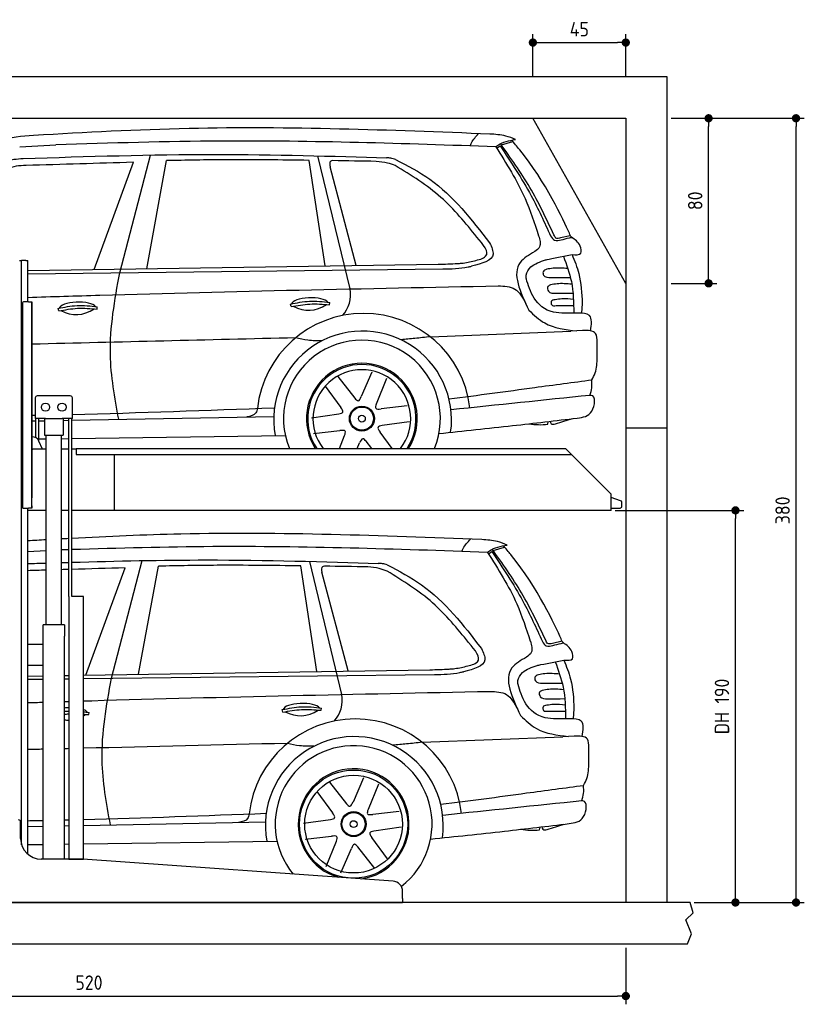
# Model space of a CAD drawing. Header units: millimetres. Extents: x -287 to 6264, y -593 to 4178.
# Tile 4 of 4: x 2465 to 6264, y -593 to 4178. Entities that reach past the tile are written whole.
import ezdxf

# ---------------------------------------------------------------- set-up
doc = ezdxf.new("R2010")
doc.units = ezdxf.units.MM
for name, color, linetype in [('4', 3, 'Continuous'), ('5', 3, 'Continuous'), ('Car', 10, 'Continuous')]:
    doc.layers.add(name, color=color, linetype=linetype)
doc.styles.get("Standard").update_dxf_attribs({"font": 'ISOCP.SHX'})
doc.dimstyles.new('GEN-ISO$0', dxfattribs={"dimscale": 20, "dimtxt": 3.5, "dimasz": 2, "dimexe": 2, "dimexo": 1, "dimgap": 1.5, "dimtad": 1, "dimdec": 1, "dimlfac": 0.1, "dimdsep": 46, "dimtxsty": 'STANDARD', "dimblk": 'PUNKT', "dimcen": 2, "dimclrd": 256, "dimclre": 256, "dimclrt": 2, "dimadec": 0, "dimazin": 0, "dimtp": 0.1, "dimtm": 0.1, "dimtfac": 0.71, "dimtdec": 1, "dimtmove": 2, "dimatfit": 3, "dimldrblk": 'PUNKT', "dimfxl": 1, "dimtolj": 1, "dimarcsym": 0})

# ---------------------------------------------------------------- blocks, each defined once
blk = doc.blocks.new('PUNKT')
at = {"layer": '4', "color": 0, "linetype": 'ByBlock'}
blk.add_line((-0.5, 0), (-1, 0), dxfattribs=at)
at = {"layer": '4', "color": 0, "linetype": 'ByBlock', "const_width": 0.5}
blk.add_lwpolyline([(-0.25, 0, 1), (0.25, 0, 1)], format="xyb", close=True, dxfattribs=at)
blk = doc.blocks.new('*D11')
at = {"layer": '5', "lineweight": -2}
for p, q in [((200, -320), (200, -593.3)), ((5400, -320), (5400, -593.3)), ((240, -553.3), (5360, -553.3))]:
    blk.add_line(p, q, dxfattribs=at)
at = {"layer": 'DEFPOINTS', "color": 0}
for p in [(200, -300), (5400, -300), (5400, -553.3)]:
    blk.add_point(p, dxfattribs=at)
at = {"layer": '5', "lineweight": -2, "xscale": 40, "yscale": 40, "zscale": 40, "rotation": 180}
blk.add_blockref('PUNKT', (200, -553.3), dxfattribs=at)
at = {"layer": '5', "lineweight": -2, "xscale": 40, "yscale": 40, "zscale": 40}
blk.add_blockref('PUNKT', (5400, -553.3), dxfattribs=at)
at = {"layer": '5', "color": 2, "insert": (2800, -488.3), "char_height": 70, "attachment_point": 5}
blk.add_mtext('\\A1;520', dxfattribs=at)
blk = doc.blocks.new('*D7')
at = {"layer": '5', "lineweight": -2}
for p, q in [((5620, 3700), (5841, 3700)), ((5801, 2940), (5801, 3660)), ((5620, 2900), (5841, 2900))]:
    blk.add_line(p, q, dxfattribs=at)
at = {"layer": 'DEFPOINTS', "color": 0}
for p in [(5600, 3700), (5801, 3700), (5600, 2900)]:
    blk.add_point(p, dxfattribs=at)
at = {"layer": '5', "lineweight": -2, "xscale": 40, "yscale": 40, "zscale": 40}
for p, rotation in [((5801, 3700), 90), ((5801, 2900), 270)]:
    blk.add_blockref('PUNKT', p, dxfattribs=dict(at, rotation=rotation))
at = {"layer": '5', "color": 2, "insert": (5736, 3300), "char_height": 70, "attachment_point": 5, "rotation": 90}
blk.add_mtext('\\A1;80', dxfattribs=at)
blk = doc.blocks.new('*D8')
at = {"layer": '5', "lineweight": -2}
for p, q in [((5620, 3700), (6264.4, 3700)), ((6224.4, -60), (6224.4, 3660)), ((5731.2, -100), (6264.4, -100))]:
    blk.add_line(p, q, dxfattribs=at)
at = {"layer": 'DEFPOINTS', "color": 0}
for p in [(5600, 3700), (6224.4, 3700), (5711.2, -100)]:
    blk.add_point(p, dxfattribs=at)
at = {"layer": '5', "lineweight": -2, "xscale": 40, "yscale": 40, "zscale": 40}
for p, rotation in [((6224.4, 3700), 90), ((6224.4, -100), 270)]:
    blk.add_blockref('PUNKT', p, dxfattribs=dict(at, rotation=rotation))
at = {"layer": '5', "color": 2, "insert": (6159.4, 1800), "char_height": 70, "attachment_point": 5, "rotation": 90}
blk.add_mtext('\\A1;380', dxfattribs=at)
blk = doc.blocks.new('*D9')
at = {"layer": '5', "lineweight": -2}
for p, q in [((5348.6, 1800), (5971.1, 1800)), ((5931.1, -60), (5931.1, 1760)), ((5731.2, -100), (5971.1, -100))]:
    blk.add_line(p, q, dxfattribs=at)
at = {"layer": 'DEFPOINTS', "color": 0}
for p in [(5328.6, 1800), (5931.1, 1800), (5711.2, -100)]:
    blk.add_point(p, dxfattribs=at)
at = {"layer": '5', "lineweight": -2, "xscale": 40, "yscale": 40, "zscale": 40}
for p, rotation in [((5931.1, 1800), 90), ((5931.1, -100), 270)]:
    blk.add_blockref('PUNKT', p, dxfattribs=dict(at, rotation=rotation))
at = {"layer": '5', "color": 2, "insert": (5865.6, 850), "char_height": 70, "attachment_point": 5, "rotation": 90}
blk.add_mtext('\\A1;DH 190', dxfattribs=at)
blk = doc.blocks.new('*D10')
at = {"layer": '5', "lineweight": -2}
for p, q in [((4950, 3900), (4950, 4106.7)), ((5400, 3900), (5400, 4106.7)), ((4990, 4066.7), (5360, 4066.7))]:
    blk.add_line(p, q, dxfattribs=at)
at = {"layer": 'DEFPOINTS', "color": 0}
for p in [(5400, 4066.7), (4950, 3880), (5400, 3880)]:
    blk.add_point(p, dxfattribs=at)
at = {"layer": '5', "lineweight": -2, "xscale": 40, "yscale": 40, "zscale": 40, "rotation": 180}
blk.add_blockref('PUNKT', (4950, 4066.7), dxfattribs=at)
at = {"layer": '5', "lineweight": -2, "xscale": 40, "yscale": 40, "zscale": 40}
blk.add_blockref('PUNKT', (5400, 4066.7), dxfattribs=at)
at = {"layer": '5', "color": 2, "insert": (5175, 4131.7), "char_height": 70, "attachment_point": 5}
blk.add_mtext('\\A1;45', dxfattribs=at)

msp = doc.modelspace()

# ---------------------------------------------------------------- linework, layer by layer
for p, q in [((5400, 2900), (4950, 3700)), ((2464.07, 3010), (2474.07, 3010)), ((2479.07, 3010), (2474.07, 3010)), ((2474.07, 178.78), (2474.07, 3010)), ((2494.07, 3010), (2479.07, 3010)), ((2494.07, 3010), (2504.07, 3010)), ((2504.07, 2811), (2504.07, 3010)), ((2478.07, 2806), (2478.07, 1816)), ((2478.07, 1815), (2478.07, 2805)), ((2507.07, 2811), (2483.07, 2811)), ((2507.07, 2811), (2523.07, 2811)), ((2523.07, 2811), (2523.07, 1861)), ((2523.07, 1822), (2523.07, 2810)), ((2539.57, 2345), (2539.57, 2245)), ((2709.57, 2355), (2549.57, 2355)), ((2719.57, 2245), (2719.57, 2345)), ((2588.78, 2245), (2539.57, 2245)), ((2541.97, 2152.71), (2541.97, 2245)), ((2557.07, 2136.42), (2557.07, 2245)), ((2584.57, 2245), (2584.57, 2165)), ((2588.78, 2245), (2670.36, 2245)), ((2719.57, 2245), (2670.36, 2245)), ((2674.57, 2245), (2674.57, 2165)), ((2702.07, 1383), (2702.07, 2245)), ((2717.17, 1383), (2717.17, 2245)), ((5400, 2200), (5600, 2200)), ((2525.18, 2157), (2523.07, 2157)), ((2584.57, 2165), (2674.57, 2165)), ((2592.07, 1245), (2592.07, 2165)), ((2667.07, 1245), (2667.07, 2165)), ((2574.32, 2097), (2557.24, 2136.03)), ((2738.07, 2100), (5108.57, 2100)), ((2738.07, 2100), (2738.07, 2070)), ((5108.57, 2100), (5328.57, 1878.09)), ((2523.07, 2097), (2528.07, 2097)), ((2592.07, 2097), (2528.07, 2097)), ((2702.07, 2097), (2667.07, 2097)), ((2738.07, 2097), (2717.17, 2097)), ((2738.07, 2070), (5138.31, 2070)), ((2923.07, 1800), (2923.07, 2070)), ((5328.57, 1800), (5328.57, 1878.09)), ((2523.07, 1810), (2523.07, 1822)), ((2523.07, 1822), (2523.07, 1811)), ((2483.07, 1810), (2507.07, 1810)), ((2504.07, 134.01), (2504.07, 1810)), ((2592.07, 1800), (2504.07, 1800)), ((2523.07, 1810), (2507.07, 1810)), ((2702.07, 1800), (2667.07, 1800)), ((5328.57, 1800), (2717.17, 1800)), ((2773.62, 1383), (2719.62, 1383)), ((2680.82, 1245), (2578.32, 1245)), ((2578.32, 110), (2578.32, 1245)), ((2680.82, 1245), (2680.82, 1190)), ((2578.32, 1150), (2504.07, 1150)), ((2578.32, 1042), (2578.32, 1158)), ((2680.82, 1050), (2680.82, 1190)), ((2504.07, 1050), (2578.32, 1050)), ((2680.82, 110), (2680.82, 1050)), ((2469.07, 210), (2469.07, 290)), ((2767.3, 110), (2569.07, 110)), ((4272.61, 3.3), (2770.84, 109.87)), ((4319.07, -80), (4319.07, -46.58)), ((4319.07, -80), (4319.07, -100)), ((1994.07, -100), (3024.07, -100)), ((3024.07, -100), (4054.07, -100)), ((4054.07, -100), (4319.07, -100)), ((5600, -300), (5600, -300))]:
    msp.add_line(p, q)
for points in [[(5600, -100), (5600, 3900), (0, 3900), (0, -300), (5600, -300), (5698.53, -300), (5718.66, -252.06), (5691.11, -184.27), (5726.08, -150.37), (5711.24, -100), (200, -100), (200, 3700), (5400, 3700), (5400, -100)], [(2702.07, 1383), (2702.07, 110), (2773.62, 110), (2773.62, 1383)], [(2773.62, 1383), (2717.17, 1383)]]:
    msp.add_lwpolyline(points)
msp.add_lwpolyline([(5328.57, 1811), (5372.57, 1811, 0.4142136), (5380.57, 1819), (5380.57, 1839.19, 0.3249197), (5375.04, 1846.8), (5328.57, 1861.9)], format="xyb")
for centre in [(2589.57, 2300), (2669.57, 2300)]:
    msp.add_circle(centre, 20)
for centre, radius, start, end in [((2483.07, 2806), 5, 90, 180), ((2549.57, 2345), 10, 90, 180), ((2709.57, 2345), 10, 0, 90), ((2525.18, 2122), 35, 23.62938, 90), ((2483.07, 1815), 5, 180, 270), ((2459.07, 290), 10, 0, 90), ((2569.07, 210), 100, 180, 270), ((2767.3, 60), 50, 85.94065, 90), ((4269.07, -46.58), 50, 0, 85.94065)]:
    msp.add_arc(centre, radius, start, end)
at = {"layer": 'Car'}
for p, q in [((4797.33, 3570.67), (4853.03, 3587.48)), ((2464.62, 3561.74), (2639.44, 3571.25)), ((4774.49, 3554.32), (4791.03, 3566.29)), ((2824.91, 2966.62), (3014.96, 3486.55)), ((2948.88, 2951.68), (3097.75, 3521.72)), ((3079.73, 2970.61), (3176.18, 3494.59)), ((3943.92, 2984.15), (3866.03, 3495.93)), ((4064.67, 2873.04), (3909.23, 3517.82)), ((4094.59, 2987.04), (3968.26, 3464.88)), ((5131.24, 3130.94), (5084.45, 3120.68)), ((5042.51, 3020.25), (5139.58, 3039.66)), ((2504.07, 2961.61), (4491.65, 2992.73)), ((2504.07, 2946.55), (4513.15, 2969.72)), ((5103.73, 2928.38), (5131.76, 2928.42)), ((5122.43, 2852.63), (5144.18, 2852.76)), ((2654.04, 2766.5), (2651.12, 2778.49)), ((2839.07, 2775.28), (2840.53, 2786.4)), ((3779.46, 2787.41), (3776.53, 2799.4)), ((3964.49, 2796.18), (3965.95, 2807.3)), ((5062.88, 2791.94), (5128.16, 2792.35)), ((5128.16, 2792.35), (5147.51, 2792.43)), ((5189.06, 2803.21), (5185.12, 2754.82)), ((4453.48, 2641.39), (5134.55, 2668.52)), ((5189.98, 2671.19), (5134.55, 2668.52)), ((4005.05, 2448.86), (4087.17, 2343.68)), ((4170.2, 2469.31), (4118.87, 2351.82)), ((4241.56, 2439.11), (4191.54, 2315.41)), ((3943.22, 2402.16), (4019.3, 2298.96)), ((4341.85, 2306.31), (4214.44, 2292.02)), ((2717.17, 2236.88), (3694.72, 2255.44)), ((3878.36, 2248.91), (4010.5, 2267.43)), ((2523.07, 2233.19), (2541.97, 2233.55)), ((2557.07, 2233.84), (2584.57, 2234.36)), ((2674.57, 2236.07), (2702.07, 2236.59)), ((4351.38, 2229.41), (4219.23, 2210.89)), ((5021.83, 2217.05), (5024.47, 2230.59)), ((2667.07, 2147.45), (2702.07, 2147.95)), ((2717.17, 2148.17), (3750.85, 2162.96)), ((3887.88, 2172), (4015.3, 2186.29)), ((4012.76, 2100), (4038.2, 2162.91)), ((4268.94, 2100), (4210.43, 2179.36)), ((2557.07, 2145.88), (2592.07, 2146.38)), ((4099.29, 2100), (4110.86, 2126.5)), ((4169.61, 2100), (4142.56, 2134.64)), ((4757.33, 1605.67), (4813.03, 1622.48)), ((2504.07, 1601.06), (2592.07, 1605.85)), ((4734.49, 1589.32), (4751.03, 1601.29)), ((2908.88, 986.68), (3057.75, 1556.72)), ((3039.73, 1005.61), (3136.18, 1529.59)), ((3903.92, 1019.15), (3826.03, 1530.93)), ((4024.67, 908.04), (3869.23, 1552.82)), ((2784.91, 1001.62), (2974.96, 1521.55)), ((4054.59, 1022.04), (3928.26, 1499.88)), ((5091.24, 1165.94), (5044.45, 1155.68)), ((5002.51, 1055.25), (5099.58, 1074.66)), ((2773.62, 1001.46), (4451.65, 1027.73)), ((2773.62, 985.12), (4473.15, 1004.72)), ((2504.07, 997.24), (2578.32, 998.4)), ((2504.07, 982.01), (2578.32, 982.86)), ((2680.82, 1000), (2702.07, 1000.34)), ((2680.82, 984.05), (2702.07, 984.29)), ((5063.73, 963.38), (5091.76, 963.42)), ((5082.43, 887.63), (5104.18, 887.76)), ((2799.07, 810.28), (2800.53, 821.4)), ((3739.46, 822.41), (3736.53, 834.4)), ((3924.49, 831.18), (3925.95, 842.3)), ((5022.88, 826.94), (5088.16, 827.35)), ((5088.16, 827.35), (5107.51, 827.43)), ((5149.06, 838.21), (5145.12, 789.82)), ((4413.48, 676.39), (5094.55, 703.52)), ((5149.98, 706.19), (5094.55, 703.52)), ((3965.05, 483.86), (4047.17, 378.68)), ((4130.2, 504.31), (4078.87, 386.82)), ((3903.22, 437.16), (3979.3, 333.96)), ((4201.56, 474.11), (4151.54, 350.41)), ((4301.85, 341.31), (4174.44, 327.02)), ((2773.62, 273.71), (3654.72, 290.44)), ((3838.36, 283.91), (3970.5, 302.43)), ((2504.07, 268.59), (2578.32, 270)), ((2680.82, 271.95), (2702.07, 272.35)), ((4311.38, 264.41), (4179.23, 245.89)), ((4981.83, 252.05), (4984.47, 265.59)), ((2773.62, 184.55), (3710.85, 197.96)), ((3847.88, 207), (3975.3, 221.29)), ((3948.17, 74.21), (3998.2, 197.91)), ((4246.52, 111.16), (4170.43, 214.36)), ((2504.07, 180.69), (2578.32, 181.75)), ((2680.82, 183.22), (2702.07, 183.52)), ((4019.53, 44.01), (4070.86, 161.5)), ((4184.68, 64.46), (4102.56, 169.64))]:
    msp.add_line(p, q, dxfattribs=at)
for centre, radius in [((4121.63, 2244.7), 60.48), ((4121.63, 2244.7), 56.18), ((4121.63, 2244.7), 16.64), ((4081.63, 279.7), 262.27), ((4081.63, 279.7), 236.71), ((4081.63, 279.7), 60.48), ((4081.63, 279.7), 56.18), ((4081.63, 279.7), 16.64)]:
    msp.add_circle(centre, radius, dxfattribs=at)
for centre, radius, start, end in [((3917.53, 2845.64), 149.67, 317.28887, 10.54895), ((4130.47, 2236.56), 517.9, 6.67103, 173.59489), ((4125.17, 2238.34), 430.79, 351.99458, 190.1732), ((4121.85, 2244.99), 379.96, 337.56823, 202.43177), ((4121.85, 2244.99), 268.2, 327.27665, 212.72335), ((4121.63, 2244.7), 262.27, 326.5156, 213.4844), ((4121.63, 2244.7), 236.71, 322.31821, 217.68179), ((4986.81, 2551.4), 336.18, 260.57296, 275.97981), ((3877.53, 880.64), 149.67, 317.28887, 10.54895), ((4090.47, 271.56), 517.9, 6.67103, 173.59489), ((4085.17, 273.34), 430.79, 351.99458, 190.1732), ((4081.85, 279.99), 379.96, 307.38766, 219.63733), ((4081.85, 279.99), 268.2, 277.78641, 254.0949), ((4946.81, 586.4), 336.18, 260.57296, 275.97981)]:
    msp.add_arc(centre, radius, start, end, dxfattribs=at)
for centre, major_axis, ratio, start_param, end_param in [((3870.06, 2799.92), (-89.31, -1.95), 0.3344392, 3.3616366, 6.2046976), ((2744.64, 2779.01), (-89.31, -1.95), 0.3344392, 3.3616366, 6.2046976), ((2725.26, 3172.32), (-19.63, 423.31), 0.577039, 2.8101265, 3.4780899), ((3850.67, 3193.23), (-19.63, 423.31), 0.577039, 2.8101265, 3.4780899), ((3830.06, 834.92), (-89.31, -1.95), 0.3344392, 3.3616366, 6.2046976), ((2704.64, 814.01), (-89.31, -1.95), 0.3344392, 4.733902, 4.9750838), ((2704.64, 814.01), (-89.31, -1.95), 0.3344392, 3.3616366, 3.8226772), ((2685.26, 1207.32), (-19.63, 423.31), 0.577039, 3.4302794, 3.4780899), ((3810.67, 1228.23), (-19.63, 423.31), 0.577039, 2.8101265, 3.4780899), ((2685.26, 1207.32), (-19.63, 423.31), 0.577039, 3.0432791, 3.1300491)]:
    msp.add_ellipse(centre, major_axis=major_axis, ratio=ratio, start_param=start_param, end_param=end_param, dxfattribs=at)
for points, knots in [([(4742.1, 3623.38), (4256.11, 3642.16), (3519.02, 3670.63), (2782.94, 3631.3), (2532.2, 3616.31)], [0, 0, 0, 0, 145.7767006, 221.0985088, 221.0985088, 221.0985088, 221.0985088]), ([(2532.2, 3616.31), (2475.77, 3612.28), (2353.23, 3603.52), (2252.78, 3531.95), (2198.59, 3493.34)], [0, 0, 0, 0, 166.5486334, 361.694788, 361.694788, 361.694788, 361.694788]), ([(4769.88, 3561.65), (4326.39, 3576.88), (3616.23, 3601.27), (2906.1, 3579.45), (2639.44, 3571.25)], [0, 0, 0, 0, 1330.7252911, 2130.9332502, 2130.9332502, 2130.9332502, 2130.9332502]), ([(4646.34, 3565.88), (4648.08, 3570.93), (4657.2, 3593.09), (4674.12, 3611.32), (4687.29, 3625.5)], [4.316682, 4.316682, 4.316682, 4.316682, 5.9365396, 11.6175095, 11.6175095, 11.6175095, 11.6175095]), ([(4865.97, 3597.04), (4850.3, 3603.36), (4810.71, 3619.32), (4767.95, 3621.85), (4742.1, 3623.38)], [0, 0, 0, 0, 50.382627, 127.3555408, 127.3555408, 127.3555408, 127.3555408]), ([(4769.69, 3561.51), (4772.8, 3563.96), (4799.85, 3585.29), (4834.82, 3591.45), (4865.78, 3596.91)], [0, 0, 0, 0, 11.8488056, 102.9798517, 102.9798517, 102.9798517, 102.9798517]), ([(5126.91, 3142.9), (5098.31, 3206.1), (5006.48, 3404.62), (4866.8, 3570.04), (4848.2, 3593.57)], [0.1182913, 0.1182913, 0.1182913, 0.1182913, 60.4852673, 65.0325318, 65.0325318, 65.0325318, 65.0325318]), ([(4769.87, 3561.58), (4821.64, 3480.29), (4908.05, 3344.59), (4957.66, 3191.91), (4977.56, 3130.69)], [0, 0, 0, 0, 287.5259383, 479.9706855, 479.9706855, 479.9706855, 479.9706855]), ([(4791.03, 3566.29), (4843.71, 3487.21), (4936.54, 3347.86), (5005.93, 3195.59), (5035.95, 3129.72)], [0, 0, 0, 0, 284.4611279, 501.2796766, 501.2796766, 501.2796766, 501.2796766]), ([(5051.88, 3135.69), (5015.14, 3213.45), (4941.91, 3368.42), (4842.23, 3507.86), (4792.56, 3577.34)], [0, 0, 0, 0, 257.4200466, 513.0681851, 513.0681851, 513.0681851, 513.0681851]), ([(2310.79, 3434.1), (2336.31, 3456.17), (2385.67, 3498.84), (2450.63, 3503.18), (2482, 3505.27)], [0, 0, 0, 0, 98.2205121, 189.976114, 189.976114, 189.976114, 189.976114]), ([(2482, 3505.27), (2791.13, 3514.93), (3388.1, 3533.59), (3985.02, 3516.67), (4241.41, 3507.82)], [0, 0, 0, 0, 92.7570751, 179.1287087, 179.1287087, 179.1287087, 179.1287087]), ([(3866.03, 3495.93), (3730.92, 3497.75), (3500.95, 3500.85), (3271.02, 3496.49), (3176.18, 3494.59)], [0, 0, 0, 0, 40.5335951, 68.9891973, 68.9891973, 68.9891973, 68.9891973]), ([(3980.18, 3494.78), (3976.7, 3494.15), (3963.49, 3491.75), (3966.24, 3476.27), (3968.26, 3464.88)], [0, 0, 0, 0, 9.7675249, 36.9797068, 36.9797068, 36.9797068, 36.9797068]), ([(4283.71, 3470.73), (4271.14, 3475.32), (4241.16, 3486.26), (4209.33, 3489.23), (4190.86, 3490.95)], [0, 0, 0, 0, 40.0062719, 95.3757689, 95.3757689, 95.3757689, 95.3757689]), ([(4284.7, 3500.63), (4277.16, 3503.02), (4263.06, 3507.5), (4248.29, 3507.72), (4241.41, 3507.82)], [0, 0, 0, 0, 23.5862724, 44.0918083, 44.0918083, 44.0918083, 44.0918083]), ([(4284.7, 3500.63), (4341.85, 3470.73), (4524.92, 3374.97), (4652.73, 3209.62), (4740.64, 3095.89)], [0, 0, 0, 0, 192.0559115, 615.1983639, 615.1983639, 615.1983639, 615.1983639]), ([(2496.15, 3471.26), (2463.15, 3470.13), (2419.74, 3468.64), (2389.64, 3439.98), (2382.42, 3433.12)], [0, 0, 0, 0, 93.3004008, 122.7016405, 122.7016405, 122.7016405, 122.7016405]), ([(4678.88, 3124.56), (4623.92, 3192.15), (4511.89, 3329.92), (4360.72, 3423.21), (4283.71, 3470.73)], [0, 0, 0, 0, 259.3570467, 528.681118, 528.681118, 528.681118, 528.681118]), ([(4697.38, 3017.48), (4706.44, 3021.62), (4749.67, 3041.38), (4710.13, 3087.84), (4678.88, 3124.56)], [0, 0, 0, 0, 27.2088129, 129.7037384, 129.7037384, 129.7037384, 129.7037384]), ([(4977.74, 3130.83), (4983.67, 3111.29), (4993.19, 3079.91), (4968.46, 3061.07), (4959.13, 3053.96)], [0, 0, 0, 0, 53.9440987, 86.638628, 86.638628, 86.638628, 86.638628]), ([(5035.95, 3129.72), (5041.45, 3121.01), (5053.12, 3102.55), (5076.41, 3107.85), (5086.64, 3110.36)], [0, 0, 0, 0, 28.2835043, 59.8966556, 59.8966556, 59.8966556, 59.8966556]), ([(5084.45, 3120.68), (5075.98, 3118.51), (5060.4, 3114.51), (5054.55, 3129.06), (5051.88, 3135.69)], [0, 0, 0, 0, 22.5698257, 41.4912338, 41.4912338, 41.4912338, 41.4912338]), ([(5137.47, 3123.04), (5135.38, 3125.31), (5130.18, 3130.96), (5128.13, 3138.43), (5126.91, 3142.9)], [0, 0, 0, 0, 9.1414152, 22.7727278, 22.7727278, 22.7727278, 22.7727278]), ([(5139.58, 3039.66), (5157.53, 3038.22), (5190.06, 3035.63), (5179.65, 3094.62), (5153.78, 3112.05), (5137.47, 3123.04)], [0, 0, 0, 0, 42.67361, 77.3396722, 136.4881592, 136.4881592, 136.4881592, 136.4881592]), ([(4740.64, 3095.89), (4749.78, 3076.08), (4777.81, 3015.33), (4703.52, 2996.13), (4653.47, 2983.19)], [0, 0, 0, 0, 57.4645818, 176.1293435, 176.1293435, 176.1293435, 176.1293435]), ([(4959.13, 3053.96), (4931.75, 3038.04), (4831.11, 2979.55), (4888.57, 2858.55), (4930.4, 2770.46)], [0, 0, 0, 0, 87.7616231, 322.6291197, 322.6291197, 322.6291197, 322.6291197]), ([(4604.77, 2997.36), (4615.15, 2998.92), (4646.43, 3003.62), (4676.97, 3011.93), (4697.38, 3017.48)], [0, 0, 0, 0, 31.4855658, 94.8314323, 94.8314323, 94.8314323, 94.8314323]), ([(5098.1, 3031.37), (5112.96, 2990.82), (5145.59, 2901.8), (5147.36, 2806.85), (5148.33, 2755.15)], [0, 0, 0, 0, 128.6662634, 282.4879906, 282.4879906, 282.4879906, 282.4879906]), ([(5139.58, 3039.66), (5151.99, 3009.25), (5182.79, 2933.77), (5186.72, 2852.02), (5189.06, 2803.21)], [0, 0, 0, 0, 97.9083436, 243.0849144, 243.0849144, 243.0849144, 243.0849144]), ([(4491.65, 2992.73), (4522.71, 2993.59), (4560.44, 2994.65), (4598.11, 2996.95), (4604.77, 2997.36)], [0, 0, 0, 0, 93.2175007, 113.2183225, 113.2183225, 113.2183225, 113.2183225]), ([(4513.15, 2969.72), (4554.57, 2970.51), (4601.88, 2971.4), (4647.76, 2981.89), (4653.47, 2983.19)], [0, 0, 0, 0, 123.5471577, 141.1070288, 141.1070288, 141.1070288, 141.1070288]), ([(4918.33, 2920.66), (4917.04, 2927.26), (4915.6, 2948.38), (4929.8, 2967.03), (4939.65, 2979.97)], [2.7038646, 2.7038646, 2.7038646, 2.7038646, 4.7204603, 9.2862259, 9.2862259, 9.2862259, 9.2862259]), ([(5016.79, 2968.23), (5009.49, 2965.36), (4996.13, 2960.11), (5002.12, 2928.7), (5023.6, 2928.25), (5038.42, 2927.94)], [0, 0, 0, 0, 20.6599604, 37.8136352, 75.9169998, 75.9169998, 75.9169998, 75.9169998]), ([(5119.2, 2971.59), (5095.39, 2973.63), (5060.98, 2976.58), (5027.2, 2970.2), (5016.79, 2968.23)], [0, 0, 0, 0, 71.1356311, 102.826387, 102.826387, 102.826387, 102.826387]), ([(2944.15, 2241.19), (2925.07, 2346), (2882.01, 2582.51), (2924.96, 2819.63), (2948.88, 2951.68)], [0, 0, 0, 0, 317.1218432, 715.6242548, 715.6242548, 715.6242548, 715.6242548]), ([(5168.29, 2755.36), (5121.95, 2754.96), (4970.07, 2749.4), (4933.87, 2866.44), (4918.33, 2920.66)], [0, 0, 0, 0, 6.4981703, 24.7592298, 24.7592298, 24.7592298, 24.7592298]), ([(2504.07, 2832.08), (2620.44, 2835.84), (3379.49, 2859.45), (4138.78, 2874.86), (4781.65, 2887.91)], [870.0259392, 870.0259392, 870.0259392, 870.0259392, 1219.3276324, 3148.3023172, 3148.3023172, 3148.3023172, 3148.3023172]), ([(4781.65, 2887.91), (4811.14, 2886.87), (4871.91, 2884.75), (4900.44, 2830.72), (4915.12, 2802.92)], [0, 0, 0, 0, 82.3326359, 169.6110052, 169.6110052, 169.6110052, 169.6110052]), ([(5035.5, 2892.48), (5030.33, 2890.37), (5017.58, 2885.16), (5024.89, 2851.45), (5047.73, 2851.93), (5062.05, 2852.23)], [0, 0, 0, 0, 15.2254904, 37.6021369, 75.1846996, 75.1846996, 75.1846996, 75.1846996]), ([(5137.9, 2895.85), (5114.1, 2897.89), (5079.68, 2900.84), (5045.91, 2894.45), (5035.5, 2892.48)], [0, 0, 0, 0, 71.1356311, 102.826387, 102.826387, 102.826387, 102.826387]), ([(3776.53, 2799.4), (3806.81, 2805.68), (3869.48, 2818.67), (3933.08, 2811.18), (3965.95, 2807.3)], [0, 0, 0, 0, 92.1258321, 190.6855646, 190.6855646, 190.6855646, 190.6855646]), ([(5057.5, 2820.73), (5049.65, 2819.48), (5035.24, 2817.2), (5039.21, 2789.75), (5054.34, 2791.15), (5062.88, 2791.94)], [0, 0, 0, 0, 20.2554129, 37.1840039, 59.1652517, 59.1652517, 59.1652517, 59.1652517]), ([(5146.56, 2821.96), (5127.93, 2823.85), (5098.13, 2826.87), (5068.58, 2822.4), (5057.5, 2820.73)], [0, 0, 0, 0, 55.8504009, 89.3652861, 89.3652861, 89.3652861, 89.3652861]), ([(2651.12, 2778.49), (2681.39, 2784.77), (2744.06, 2797.76), (2807.66, 2790.27), (2840.53, 2786.4)], [0, 0, 0, 0, 92.1258321, 190.6855646, 190.6855646, 190.6855646, 190.6855646]), ([(2654.04, 2766.5), (2684.18, 2771.99), (2745.45, 2783.16), (2807.52, 2777.93), (2839.07, 2775.28)], [0, 0, 0, 0, 91.4592439, 185.9600672, 185.9600672, 185.9600672, 185.9600672]), ([(3779.46, 2787.41), (3809.59, 2792.9), (3870.87, 2804.07), (3932.94, 2798.84), (3964.49, 2796.18)], [0, 0, 0, 0, 91.4592439, 185.9600672, 185.9600672, 185.9600672, 185.9600672]), ([(4930.4, 2770.46), (4954.8, 2747.15), (5018.58, 2686.22), (5107.64, 2676.11), (5162.63, 2669.87)], [0, 0, 0, 0, 99.0772049, 259.0222353, 259.0222353, 259.0222353, 259.0222353]), ([(5228.89, 2669.66), (5233.56, 2700.17), (5241.76, 2753.71), (5190.39, 2754.86), (5168.29, 2755.36)], [0, 0, 0, 0, 74.7156161, 131.0967448, 131.0967448, 131.0967448, 131.0967448]), ([(5261.17, 2614.83), (5260.96, 2631.11), (5260.45, 2672.14), (5216.49, 2671.55), (5189.98, 2671.19)], [0, 0, 0, 0, 42.9463122, 108.2144071, 108.2144071, 108.2144071, 108.2144071]), ([(3929.24, 2622), (3906.06, 2621.75), (3862.68, 2621.28), (3820.5, 2631.33), (3800.85, 2636.01)], [0, 0, 0, 0, 69.2130182, 129.5836628, 129.5836628, 129.5836628, 129.5836628]), ([(4453.48, 2641.39), (4428.35, 2638.57), (4381.1, 2633.26), (4333.76, 2628.8), (4311.59, 2626.71)], [0, 0, 0, 0, 75.8442474, 142.6445562, 142.6445562, 142.6445562, 142.6445562]), ([(5235.31, 2432.73), (5241.36, 2443.65), (5259.74, 2476.77), (5260.55, 2515.14), (5261.09, 2540.86)], [0, 0, 0, 0, 37.0735246, 112.4911928, 112.4911928, 112.4911928, 112.4911928]), ([(4543.49, 2341.25), (4686.61, 2357.58), (4909.14, 2389.97), (5147.18, 2420.51), (5235.31, 2432.73)], [5.2962287, 5.2962287, 5.2962287, 5.2962287, 47.3764473, 75.5248622, 75.5248622, 75.5248622, 75.5248622]), ([(5226.4, 2357.35), (5230.09, 2369.37), (5237.63, 2393.95), (5236.09, 2419.62), (5235.31, 2432.73)], [0, 0, 0, 0, 37.4059992, 76.4570382, 76.4570382, 76.4570382, 76.4570382]), ([(4087.17, 2343.68), (4093.11, 2337.28), (4106.27, 2323.08), (4114.4, 2341.64), (4118.87, 2351.82)], [0, 0, 0, 0, 20.9569439, 46.4574123, 46.4574123, 46.4574123, 46.4574123]), ([(5165.21, 2247.3), (5192.45, 2250.92), (5246.27, 2258.08), (5256.25, 2358.6), (5228.27, 2357.43), (5226.4, 2357.35)], [0, 0, 0, 0, 78.1416216, 154.3761215, 159.8498692, 159.8498692, 159.8498692, 159.8498692]), ([(3615.81, 2294.33), (3614.13, 2286.23), (3608.98, 2261.4), (3582.21, 2256.36), (3564.17, 2252.96)], [0, 0, 0, 0, 23.3827394, 71.6531915, 71.6531915, 71.6531915, 71.6531915]), ([(4010.5, 2267.43), (4019.02, 2269.37), (4037.89, 2273.67), (4025.89, 2290), (4019.3, 2298.96)], [0, 0, 0, 0, 20.9569439, 46.4574123, 46.4574123, 46.4574123, 46.4574123]), ([(4191.54, 2315.41), (4188.96, 2307.06), (4183.25, 2288.57), (4203.38, 2290.8), (4214.44, 2292.02)], [0, 0, 0, 0, 20.9569439, 46.4574123, 46.4574123, 46.4574123, 46.4574123]), ([(4494.8, 2172.38), (4613.84, 2184.84), (4837.49, 2208.23), (5060.77, 2234.85), (5165.21, 2247.3)], [0, 0, 0, 0, 359.0592263, 674.5895608, 674.5895608, 674.5895608, 674.5895608]), ([(4219.23, 2210.89), (4210.72, 2208.95), (4191.85, 2204.64), (4203.85, 2188.32), (4210.43, 2179.36)], [0, 0, 0, 0, 20.9569439, 46.4574123, 46.4574123, 46.4574123, 46.4574123]), ([(5032.97, 2231.59), (5034.28, 2227.08), (5037.73, 2215.17), (5050.86, 2217.26), (5059.02, 2218.56)], [0, 0, 0, 0, 12.6978725, 33.4850844, 33.4850844, 33.4850844, 33.4850844]), ([(4038.2, 2162.91), (4040.78, 2171.26), (4046.49, 2189.75), (4026.35, 2187.52), (4015.3, 2186.29)], [0, 0, 0, 0, 20.9569439, 46.4574123, 46.4574123, 46.4574123, 46.4574123]), ([(4142.56, 2134.64), (4136.63, 2141.04), (4123.47, 2155.23), (4115.33, 2136.68), (4110.86, 2126.5)], [0, 0, 0, 0, 20.9569439, 46.4574123, 46.4574123, 46.4574123, 46.4574123]), ([(4702.1, 1658.38), (4216.11, 1677.16), (3554.11, 1702.73), (2892.93, 1673.61), (2717.17, 1664.16)], [0, 0, 0, 0, 145.7767006, 198.5725088, 198.5725088, 198.5725088, 198.5725088]), ([(4729.88, 1596.65), (4286.39, 1611.88), (3615.47, 1634.92), (2944.59, 1616.72), (2717.17, 1609.85)], [0, 0, 0, 0, 1330.7252911, 2013.1704809, 2013.1704809, 2013.1704809, 2013.1704809]), ([(4606.34, 1600.88), (4608.08, 1605.93), (4617.2, 1628.09), (4634.12, 1646.32), (4647.29, 1660.5)], [4.316682, 4.316682, 4.316682, 4.316682, 5.9365396, 11.6175095, 11.6175095, 11.6175095, 11.6175095]), ([(4825.97, 1632.04), (4810.3, 1638.36), (4770.71, 1654.32), (4727.95, 1656.85), (4702.1, 1658.38)], [0, 0, 0, 0, 50.382627, 127.3555408, 127.3555408, 127.3555408, 127.3555408]), ([(4729.69, 1596.51), (4732.8, 1598.96), (4759.85, 1620.29), (4794.82, 1626.45), (4825.78, 1631.91)], [0, 0, 0, 0, 11.8488056, 102.9798517, 102.9798517, 102.9798517, 102.9798517]), ([(5086.91, 1177.9), (5058.31, 1241.1), (4966.48, 1439.62), (4826.8, 1605.04), (4808.2, 1628.57)], [0.1182913, 0.1182913, 0.1182913, 0.1182913, 60.4852673, 65.0325318, 65.0325318, 65.0325318, 65.0325318]), ([(4729.87, 1596.58), (4781.64, 1515.29), (4868.05, 1379.59), (4917.66, 1226.91), (4937.56, 1165.69)], [0, 0, 0, 0, 287.5259383, 479.9706855, 479.9706855, 479.9706855, 479.9706855]), ([(4751.03, 1601.29), (4803.71, 1522.21), (4896.54, 1382.86), (4965.93, 1230.59), (4995.95, 1164.72)], [0, 0, 0, 0, 284.4611279, 501.2796766, 501.2796766, 501.2796766, 501.2796766]), ([(5011.88, 1170.69), (4975.14, 1248.45), (4901.91, 1403.42), (4802.23, 1542.86), (4752.56, 1612.34)], [0, 0, 0, 0, 257.4200466, 513.0681851, 513.0681851, 513.0681851, 513.0681851]), ([(2717.17, 1548.62), (2934.57, 1554.83), (3439.82, 1565.99), (3945.02, 1551.67), (4201.41, 1542.82)], [27.5222737, 27.5222737, 27.5222737, 27.5222737, 92.7570751, 179.1287087, 179.1287087, 179.1287087, 179.1287087]), ([(3826.03, 1530.93), (3690.92, 1532.75), (3460.95, 1535.85), (3231.02, 1531.49), (3136.18, 1529.59)], [0, 0, 0, 0, 40.5335951, 68.9891973, 68.9891973, 68.9891973, 68.9891973]), ([(3940.18, 1529.78), (3936.7, 1529.15), (3923.49, 1526.75), (3926.24, 1511.27), (3928.26, 1499.88)], [0, 0, 0, 0, 9.7675249, 36.9797068, 36.9797068, 36.9797068, 36.9797068]), ([(4244.7, 1535.63), (4237.16, 1538.02), (4223.06, 1542.5), (4208.29, 1542.72), (4201.41, 1542.82)], [0, 0, 0, 0, 23.5862724, 44.0918083, 44.0918083, 44.0918083, 44.0918083]), ([(4244.7, 1535.63), (4301.85, 1505.73), (4484.92, 1409.97), (4612.73, 1244.62), (4700.64, 1130.89)], [0, 0, 0, 0, 192.0559115, 615.1983639, 615.1983639, 615.1983639, 615.1983639]), ([(4243.71, 1505.73), (4231.14, 1510.32), (4201.16, 1521.26), (4169.33, 1524.23), (4150.86, 1525.95)], [0, 0, 0, 0, 40.0062719, 95.3757689, 95.3757689, 95.3757689, 95.3757689]), ([(4638.88, 1159.56), (4583.92, 1227.15), (4471.89, 1364.92), (4320.72, 1458.21), (4243.71, 1505.73)], [0, 0, 0, 0, 259.3570467, 528.681118, 528.681118, 528.681118, 528.681118]), ([(4657.38, 1052.48), (4666.44, 1056.62), (4709.67, 1076.38), (4670.13, 1122.84), (4638.88, 1159.56)], [0, 0, 0, 0, 27.2088129, 129.7037384, 129.7037384, 129.7037384, 129.7037384]), ([(4937.74, 1165.83), (4943.67, 1146.29), (4953.19, 1114.91), (4928.46, 1096.07), (4919.13, 1088.96)], [0, 0, 0, 0, 53.9440987, 86.638628, 86.638628, 86.638628, 86.638628]), ([(4995.95, 1164.72), (5001.45, 1156.01), (5013.12, 1137.55), (5036.41, 1142.85), (5046.64, 1145.36)], [0, 0, 0, 0, 28.2835043, 59.8966556, 59.8966556, 59.8966556, 59.8966556]), ([(5044.45, 1155.68), (5035.98, 1153.51), (5020.4, 1149.51), (5014.55, 1164.06), (5011.88, 1170.69)], [0, 0, 0, 0, 22.5698257, 41.4912338, 41.4912338, 41.4912338, 41.4912338]), ([(5097.47, 1158.04), (5095.38, 1160.31), (5090.18, 1165.96), (5088.13, 1173.43), (5086.91, 1177.9)], [0, 0, 0, 0, 9.1414152, 22.7727278, 22.7727278, 22.7727278, 22.7727278]), ([(5099.58, 1074.66), (5117.53, 1073.22), (5150.06, 1070.63), (5139.65, 1129.62), (5113.78, 1147.05), (5097.47, 1158.04)], [0, 0, 0, 0, 42.67361, 77.3396722, 136.4881592, 136.4881592, 136.4881592, 136.4881592]), ([(4700.64, 1130.89), (4709.78, 1111.08), (4737.81, 1050.33), (4663.52, 1031.13), (4613.47, 1018.19)], [0, 0, 0, 0, 57.4645818, 176.1293435, 176.1293435, 176.1293435, 176.1293435]), ([(4564.77, 1032.36), (4575.15, 1033.92), (4606.43, 1038.62), (4636.97, 1046.93), (4657.38, 1052.48)], [0, 0, 0, 0, 31.4855658, 94.8314323, 94.8314323, 94.8314323, 94.8314323]), ([(4919.13, 1088.96), (4891.75, 1073.04), (4791.11, 1014.55), (4848.57, 893.55), (4890.4, 805.46)], [0, 0, 0, 0, 87.7616231, 322.6291197, 322.6291197, 322.6291197, 322.6291197]), ([(5058.1, 1066.37), (5072.96, 1025.82), (5105.59, 936.8), (5107.36, 841.85), (5108.33, 790.15)], [0, 0, 0, 0, 128.6662634, 282.4879906, 282.4879906, 282.4879906, 282.4879906]), ([(5099.58, 1074.66), (5111.99, 1044.25), (5142.79, 968.77), (5146.72, 887.02), (5149.06, 838.21)], [0, 0, 0, 0, 97.9083436, 243.0849144, 243.0849144, 243.0849144, 243.0849144]), ([(4451.65, 1027.73), (4482.71, 1028.59), (4520.44, 1029.65), (4558.11, 1031.95), (4564.77, 1032.36)], [0, 0, 0, 0, 93.2175007, 113.2183225, 113.2183225, 113.2183225, 113.2183225]), ([(4473.15, 1004.72), (4514.57, 1005.51), (4561.88, 1006.4), (4607.76, 1016.89), (4613.47, 1018.19)], [0, 0, 0, 0, 123.5471577, 141.1070288, 141.1070288, 141.1070288, 141.1070288]), ([(4878.33, 955.66), (4877.04, 962.26), (4875.6, 983.38), (4889.8, 1002.03), (4899.65, 1014.97)], [2.7038646, 2.7038646, 2.7038646, 2.7038646, 4.7204603, 9.2862259, 9.2862259, 9.2862259, 9.2862259]), ([(4976.79, 1003.23), (4969.49, 1000.36), (4956.13, 995.11), (4962.12, 963.7), (4983.6, 963.25), (4998.42, 962.94)], [0, 0, 0, 0, 20.6599604, 37.8136352, 75.9169998, 75.9169998, 75.9169998, 75.9169998]), ([(5079.2, 1006.59), (5055.39, 1008.63), (5020.98, 1011.58), (4987.2, 1005.2), (4976.79, 1003.23)], [0, 0, 0, 0, 71.1356311, 102.826387, 102.826387, 102.826387, 102.826387]), ([(2904.15, 276.19), (2885.07, 381), (2842.01, 617.51), (2884.96, 854.63), (2908.88, 986.68)], [0, 0, 0, 0, 317.1218432, 715.6242548, 715.6242548, 715.6242548, 715.6242548]), ([(5128.29, 790.36), (5081.95, 789.96), (4930.07, 784.4), (4893.87, 901.44), (4878.33, 955.66)], [0, 0, 0, 0, 6.4981703, 24.7592298, 24.7592298, 24.7592298, 24.7592298]), ([(2773.62, 876.71), (2786.81, 877.11), (3442.71, 896.55), (4098.78, 909.86), (4741.65, 922.91)], [1179.7284605, 1179.7284605, 1179.7284605, 1179.7284605, 1219.3276324, 3148.3023172, 3148.3023172, 3148.3023172, 3148.3023172]), ([(4741.65, 922.91), (4771.14, 921.87), (4831.91, 919.75), (4860.44, 865.72), (4875.12, 837.92)], [0, 0, 0, 0, 82.3326359, 169.6110052, 169.6110052, 169.6110052, 169.6110052]), ([(4995.5, 927.48), (4990.33, 925.37), (4977.58, 920.16), (4984.89, 886.45), (5007.73, 886.93), (5022.05, 887.23)], [0, 0, 0, 0, 15.2254904, 37.6021369, 75.1846996, 75.1846996, 75.1846996, 75.1846996]), ([(5097.9, 930.85), (5074.1, 932.89), (5039.68, 935.84), (5005.91, 929.45), (4995.5, 927.48)], [0, 0, 0, 0, 71.1356311, 102.826387, 102.826387, 102.826387, 102.826387]), ([(5106.56, 856.96), (5087.93, 858.85), (5058.13, 861.87), (5028.58, 857.4), (5017.5, 855.73)], [0, 0, 0, 0, 55.8504009, 89.3652861, 89.3652861, 89.3652861, 89.3652861]), ([(3736.53, 834.4), (3766.81, 840.68), (3829.48, 853.67), (3893.08, 846.18), (3925.95, 842.3)], [0, 0, 0, 0, 92.1258321, 190.6855646, 190.6855646, 190.6855646, 190.6855646]), ([(3739.46, 822.41), (3769.59, 827.9), (3830.87, 839.07), (3892.94, 833.84), (3924.49, 831.18)], [0, 0, 0, 0, 91.4592439, 185.9600672, 185.9600672, 185.9600672, 185.9600672]), ([(5017.5, 855.73), (5009.65, 854.48), (4995.24, 852.2), (4999.21, 824.75), (5014.34, 826.15), (5022.88, 826.94)], [0, 0, 0, 0, 20.2554129, 37.1840039, 59.1652517, 59.1652517, 59.1652517, 59.1652517]), ([(4890.4, 805.46), (4914.8, 782.15), (4978.58, 721.22), (5067.64, 711.11), (5122.63, 704.87)], [0, 0, 0, 0, 99.0772049, 259.0222353, 259.0222353, 259.0222353, 259.0222353]), ([(5188.89, 704.66), (5193.56, 735.17), (5201.76, 788.71), (5150.39, 789.86), (5128.29, 790.36)], [0, 0, 0, 0, 74.7156161, 131.0967448, 131.0967448, 131.0967448, 131.0967448]), ([(3889.24, 657), (3866.06, 656.75), (3822.68, 656.28), (3780.5, 666.33), (3760.85, 671.01)], [0, 0, 0, 0, 69.2130182, 129.5836628, 129.5836628, 129.5836628, 129.5836628]), ([(4413.48, 676.39), (4388.35, 673.57), (4341.1, 668.26), (4293.76, 663.8), (4271.59, 661.71)], [0, 0, 0, 0, 75.8442474, 142.6445562, 142.6445562, 142.6445562, 142.6445562]), ([(5221.17, 649.83), (5220.96, 666.11), (5220.45, 707.14), (5176.49, 706.55), (5149.98, 706.19)], [0, 0, 0, 0, 42.9463122, 108.2144071, 108.2144071, 108.2144071, 108.2144071]), ([(5195.31, 467.73), (5201.36, 478.65), (5219.74, 511.77), (5220.55, 550.14), (5221.09, 575.86)], [0, 0, 0, 0, 37.0735246, 112.4911928, 112.4911928, 112.4911928, 112.4911928]), ([(4503.49, 376.25), (4646.61, 392.58), (4869.14, 424.97), (5107.18, 455.51), (5195.31, 467.73)], [5.2962287, 5.2962287, 5.2962287, 5.2962287, 47.3764473, 75.5248622, 75.5248622, 75.5248622, 75.5248622]), ([(5186.4, 392.35), (5190.09, 404.37), (5197.63, 428.95), (5196.09, 454.62), (5195.31, 467.73)], [0, 0, 0, 0, 37.4059992, 76.4570382, 76.4570382, 76.4570382, 76.4570382]), ([(4047.17, 378.68), (4053.11, 372.28), (4066.27, 358.08), (4074.4, 376.64), (4078.87, 386.82)], [0, 0, 0, 0, 20.9569439, 46.4574123, 46.4574123, 46.4574123, 46.4574123]), ([(5125.21, 282.3), (5152.45, 285.92), (5206.27, 293.08), (5216.25, 393.6), (5188.27, 392.43), (5186.4, 392.35)], [0, 0, 0, 0, 78.1416216, 154.3761215, 159.8498692, 159.8498692, 159.8498692, 159.8498692]), ([(4151.54, 350.41), (4148.96, 342.06), (4143.25, 323.57), (4163.38, 325.8), (4174.44, 327.02)], [0, 0, 0, 0, 20.9569439, 46.4574123, 46.4574123, 46.4574123, 46.4574123]), ([(3575.81, 329.33), (3574.13, 321.23), (3568.98, 296.4), (3542.21, 291.36), (3524.17, 287.96)], [0, 0, 0, 0, 23.3827394, 71.6531915, 71.6531915, 71.6531915, 71.6531915]), ([(3970.5, 302.43), (3979.02, 304.37), (3997.89, 308.67), (3985.89, 325), (3979.3, 333.96)], [0, 0, 0, 0, 20.9569439, 46.4574123, 46.4574123, 46.4574123, 46.4574123]), ([(4179.23, 245.89), (4170.72, 243.95), (4151.85, 239.64), (4163.85, 223.32), (4170.43, 214.36)], [0, 0, 0, 0, 20.9569439, 46.4574123, 46.4574123, 46.4574123, 46.4574123]), ([(4454.8, 207.38), (4573.84, 219.84), (4797.49, 243.23), (5020.77, 269.85), (5125.21, 282.3)], [0, 0, 0, 0, 359.0592263, 674.5895608, 674.5895608, 674.5895608, 674.5895608]), ([(4992.97, 266.59), (4994.28, 262.08), (4997.73, 250.17), (5010.86, 252.26), (5019.02, 253.56)], [0, 0, 0, 0, 12.6978725, 33.4850844, 33.4850844, 33.4850844, 33.4850844]), ([(3998.2, 197.91), (4000.78, 206.26), (4006.49, 224.75), (3986.35, 222.52), (3975.3, 221.29)], [0, 0, 0, 0, 20.9569439, 46.4574123, 46.4574123, 46.4574123, 46.4574123]), ([(4102.56, 169.64), (4096.63, 176.04), (4083.47, 190.23), (4075.33, 171.68), (4070.86, 161.5)], [0, 0, 0, 0, 20.9569439, 46.4574123, 46.4574123, 46.4574123, 46.4574123])]:
    msp.add_open_spline(points, degree=3, knots=knots, dxfattribs=at)
for points in [[(3014.96, 3486.55), (2842.02, 3481.46), (2669.09, 3476.36), (2496.15, 3471.26)], [(4190.86, 3490.95), (4120.63, 3492.23), (4050.41, 3493.5), (3980.18, 3494.78)], [(5086.64, 3110.36), (5100.02, 3113.79), (5113.21, 3118.07), (5126.78, 3120.63)], [(5126.78, 3120.63), (5130.62, 3121.26), (5134.45, 3121.88), (5138.28, 3122.5)], [(4939.65, 2979.97), (4958.88, 2995.66), (4984.93, 3004.62), (5010.98, 3013.57)], [(5010.98, 3013.57), (5014.88, 3014.98), (5019.41, 3015.6), (5042.51, 3020.25)], [(5038.42, 2927.94), (5060.19, 2928.08), (5081.96, 2928.23), (5103.73, 2928.38)], [(5057.12, 2852.2), (5078.89, 2852.34), (5100.66, 2852.49), (5122.43, 2852.63)], [(3800.85, 2636.01), (3374.92, 2625.73), (2948.99, 2615.45), (2523.07, 2605.17)], [(5261.09, 2540.86), (5261.12, 2565.52), (5261.14, 2590.17), (5261.17, 2614.83)], [(5226.4, 2357.35), (5001.99, 2333.95), (4777.59, 2310.56), (4553.19, 2287.16)], [(2719.57, 2265.16), (3045.93, 2272.77), (3372.2, 2285.02), (3698.46, 2297.48)], [(2523.07, 2261.15), (2528.57, 2261.25), (2534.07, 2261.35), (2539.57, 2261.45)], [(5059.02, 2218.56), (5086.61, 2227.21), (5114.2, 2235.86), (5141.79, 2244.51)], [(2592.07, 1657.18), (2562.73, 1655.49), (2533.4, 1653.76), (2504.07, 1652.02)], [(2702.07, 1663.35), (2690.4, 1662.72), (2678.73, 1662.07), (2667.07, 1661.43)], [(2702.07, 1609.39), (2690.4, 1609.04), (2678.73, 1608.68), (2667.07, 1608.33)], [(2504.07, 1542.21), (2533.4, 1543.12), (2562.73, 1544.03), (2592.07, 1544.92)], [(2667.07, 1547.17), (2678.73, 1547.51), (2690.4, 1547.85), (2702.07, 1548.19)], [(4150.86, 1525.95), (4080.63, 1527.23), (4010.41, 1528.5), (3940.18, 1529.78)], [(2592.07, 1510.27), (2562.73, 1509.4), (2533.4, 1508.54), (2504.07, 1507.67)], [(2702.07, 1513.51), (2690.4, 1513.17), (2678.73, 1512.82), (2667.07, 1512.48)], [(2974.96, 1521.55), (2889.03, 1519.02), (2803.1, 1516.49), (2717.17, 1513.96)], [(5046.64, 1145.36), (5060.02, 1148.79), (5073.21, 1153.07), (5086.78, 1155.63)], [(5086.78, 1155.63), (5090.62, 1156.26), (5094.45, 1156.88), (5098.28, 1157.5)], [(4970.98, 1048.57), (4974.88, 1049.98), (4979.41, 1050.6), (5002.51, 1055.25)], [(4899.65, 1014.97), (4918.88, 1030.66), (4944.93, 1039.62), (4970.98, 1048.57)], [(4998.42, 962.94), (5020.19, 963.08), (5041.96, 963.23), (5063.73, 963.38)], [(2504.07, 868.36), (2528.82, 869.16), (2553.57, 869.94), (2578.32, 870.72)], [(2680.82, 873.91), (2687.9, 874.12), (2694.98, 874.34), (2702.07, 874.56)], [(5017.12, 887.2), (5038.89, 887.34), (5060.66, 887.49), (5082.43, 887.63)], [(2680.82, 825.77), (2687.89, 826.58), (2694.97, 827.19), (2702.07, 827.54)], [(2680.82, 812.07), (2687.89, 812.85), (2694.97, 813.47), (2702.07, 813.88)], [(2773.62, 824.45), (2782.59, 823.51), (2791.56, 822.45), (2800.53, 821.4)], [(2773.62, 812.34), (2782.1, 811.71), (2790.58, 810.99), (2799.07, 810.28)], [(3760.85, 671.01), (3431.77, 663.07), (3102.69, 655.13), (2773.62, 647.18)], [(2578.32, 642.47), (2553.57, 641.87), (2528.82, 641.27), (2504.07, 640.67)], [(2702.07, 645.45), (2694.98, 645.28), (2687.9, 645.11), (2680.82, 644.94)], [(5221.09, 575.86), (5221.12, 600.52), (5221.14, 625.17), (5221.17, 649.83)], [(5186.4, 392.35), (4961.99, 368.95), (4737.59, 345.56), (4513.19, 322.16)], [(2504.07, 296.53), (2528.82, 296.97), (2553.57, 297.44), (2578.32, 297.95)], [(2680.82, 300.19), (2687.9, 300.35), (2694.98, 300.52), (2702.07, 300.69)], [(2773.62, 302.48), (3068.62, 310.13), (3363.54, 321.22), (3658.46, 332.48)], [(5019.02, 253.56), (5046.61, 262.21), (5074.2, 270.86), (5101.79, 279.51)]]:
    msp.add_open_spline(points, degree=3, dxfattribs=at)

# ---------------------------------------------------------------- dimensions: what is measured, and where the dimension line sits
at = {"layer": '5'}
for base, p1, p2, picture, middle in [((5400, 4066.65), (4950, 3880), (5400, 3880), '*D10', (5175, 4131.65)), ((5400, -553.28), (200, -300), (5400, -300), '*D11', (2800, -488.27))]:
    dim = msp.add_linear_dim(base=base, p1=p1, p2=p2, dimstyle='GEN-ISO$0', override={"dimlfac": 0.1}, dxfattribs=at)
    dim.commit()
    dim.dimension.update_dxf_attribs({"geometry": picture, "text_midpoint": middle})
for base, p1, picture, middle in [((5801, 3700), (5600, 2900), '*D7', (5736, 3300)), ((6224.42, 3700), (5711.24, -100), '*D8', (6159.42, 1800))]:
    dim = msp.add_linear_dim(base=base, p1=p1, p2=(5600, 3700), angle=90, dimstyle='GEN-ISO$0', override={"dimlfac": 0.1}, dxfattribs=at)
    dim.commit()
    dim.dimension.update_dxf_attribs({"geometry": picture, "text_midpoint": middle})
dim = msp.add_linear_dim(base=(5931.11, 1800), p1=(5711.24, -100), p2=(5328.57, 1800), angle=90, text='DH <>', dimstyle='GEN-ISO$0', override={"dimlfac": 0.1}, dxfattribs=at)
dim.commit()
dim.dimension.update_dxf_attribs({"geometry": '*D9', "text_midpoint": (5865.62, 850)})

doc.saveas('drawing.dxf')
